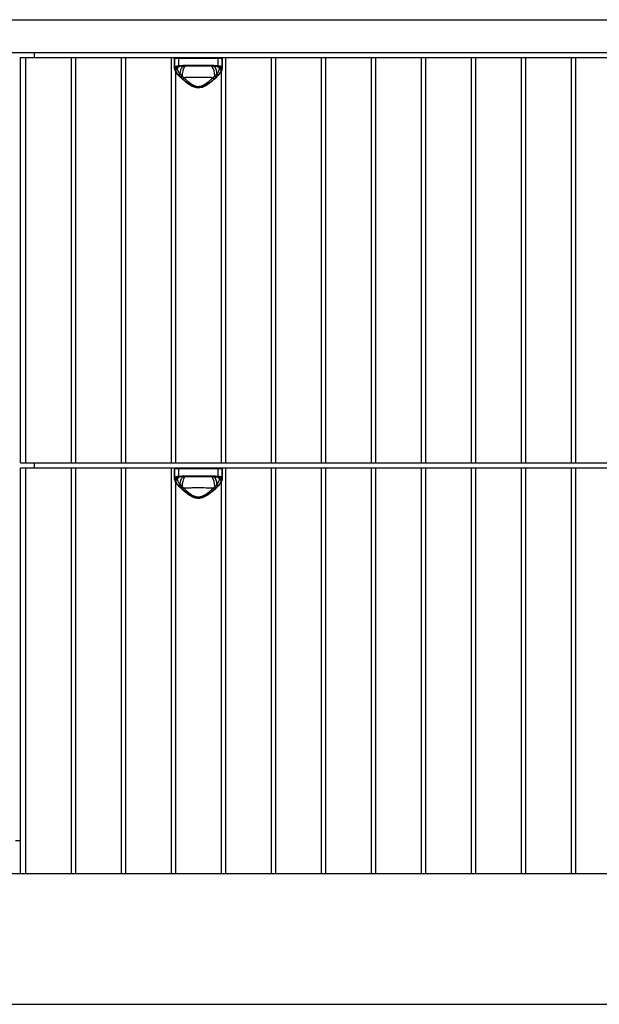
# Model space of a CAD drawing. Header units: millimetres. Extents: x -1010 to 1010, y -462 to 262.
# Tile 2 of 4: x -336 to 1, y -310 to 262. Entities that reach past the tile are written whole.
import ezdxf

# ---------------------------------------------------------------- set-up
doc = ezdxf.new("R2010")
doc.units = ezdxf.units.MM

msp = doc.modelspace()

# ---------------------------------------------------------------- linework, layer by layer
at = {"color": 7, "linetype": 'Continuous', "lineweight": 25}
for p, q in [((-1010, 262), (1010, 262)), ((-1010, 243), (1010, 243)), ((-327.67, 243), (-327.67, 240)), ((-335.67, 240), (335.67, 240)), ((-335.67, 4.5), (-335.67, 240)), ((-332.67, 4.5), (-332.67, 240)), ((-306.35, 240), (-306.35, 4.5)), ((-303.62, 4.5), (-303.62, 240)), ((-277.3, 240), (-277.3, 4.5)), ((-274.58, 4.5), (-274.58, 240)), ((-248.25, 240), (-248.25, 4.5)), ((-246.22, 239.5), (-246.22, 233.7)), ((-218.52, 239.5), (-246.22, 239.5)), ((-246.2, 234.01), (-246.2, 239.5)), ((-243.87, 239.5), (-243.87, 235.33)), ((-241.43, 234.97), (-241.01, 234.99)), ((-240.44, 235.5), (-224.3, 235.5)), ((-224.55, 235), (-240.19, 235)), ((-223.73, 234.99), (-221.59, 234.87)), ((-220.87, 235.33), (-220.87, 239.5)), ((-218.54, 239.5), (-218.54, 234.01)), ((-218.52, 233.7), (-218.52, 239.5)), ((-216.49, 4.5), (-216.49, 240)), ((-190.16, 240), (-190.16, 4.5)), ((-187.44, 4.5), (-187.44, 240)), ((-161.12, 240), (-161.12, 4.5)), ((-158.39, 4.5), (-158.39, 240)), ((-132.07, 240), (-132.07, 4.5)), ((-129.35, 4.5), (-129.35, 240)), ((-103.02, 240), (-103.02, 4.5)), ((-100.3, 4.5), (-100.3, 240)), ((-73.98, 240), (-73.98, 4.5)), ((-71.26, 4.5), (-71.26, 240)), ((-44.93, 240), (-44.93, 4.5)), ((-42.21, 4.5), (-42.21, 240)), ((-15.89, 240), (-15.89, 4.5)), ((-13.16, 4.5), (-13.16, 240)), ((-245.53, 4.5), (-245.53, 231.66)), ((-243.85, 229.53), (-243.86, 229.53)), ((-220.89, 229.53), (-220.89, 229.53)), ((-219.21, 231.67), (-219.21, 4.5)), ((-335.67, 4.5), (335.67, 4.5)), ((-335.67, -234), (-335.67, 1.5)), ((335.67, 1.5), (-335.67, 1.5)), ((-332.67, -234), (-332.67, 1.5)), ((-327.67, 4.5), (-327.67, 1.5)), ((-306.35, 1.5), (-306.35, -234)), ((-303.62, -234), (-303.62, 1.5)), ((-277.3, 1.5), (-277.3, -234)), ((-274.58, -234), (-274.58, 1.5)), ((-248.25, 1.5), (-248.25, -234)), ((-246.22, 1), (-246.22, -4.8)), ((-218.52, 1), (-246.22, 1)), ((-246.2, -4.49), (-246.2, 1)), ((-243.87, 1), (-243.87, -3.17)), ((-220.87, -3.17), (-220.87, 1)), ((-218.54, 1), (-218.54, -4.49)), ((-218.52, -4.8), (-218.52, 1)), ((-216.49, -234), (-216.49, 1.5)), ((-190.16, 1.5), (-190.16, -234)), ((-187.44, -234), (-187.44, 1.5)), ((-161.12, 1.5), (-161.12, -234)), ((-158.39, -234), (-158.39, 1.5)), ((-132.07, 1.5), (-132.07, -234)), ((-129.35, -234), (-129.35, 1.5)), ((-103.02, 1.5), (-103.02, -234)), ((-100.3, -234), (-100.3, 1.5)), ((-73.98, 1.5), (-73.98, -234)), ((-71.26, -234), (-71.26, 1.5)), ((-44.93, 1.5), (-44.93, -234)), ((-42.21, -234), (-42.21, 1.5)), ((-15.89, 1.5), (-15.89, -234)), ((-13.16, -234), (-13.16, 1.5)), ((-241.43, -3.53), (-241.01, -3.51)), ((-240.44, -3), (-224.3, -3)), ((-224.55, -3.5), (-240.19, -3.5)), ((-223.73, -3.51), (-221.59, -3.63)), ((-245.53, -234), (-245.53, -6.84)), ((-243.85, -8.97), (-243.86, -8.97)), ((-220.89, -8.97), (-220.89, -8.97)), ((-219.21, -6.83), (-219.21, -234)), ((-335.67, -215), (-338.67, -215)), ((-1010, -234), (1010, -234)), ((-745, -310), (745, -310))]:
    msp.add_line(p, q, dxfattribs=at)
at = {"color": 8, "linetype": 'Continuous', "lineweight": 25}
for p, q in [((-243.71, 234.79), (-244.54, 234.19)), ((-244.03, 234.66), (-244.54, 234.19)), ((-243.51, 234.83), (-243.31, 234.86)), ((-221.59, 234.88), (-221.3, 234.84)), ((-221.42, 234.86), (-221.23, 234.83)), ((-220.2, 234.19), (-221.03, 234.79)), ((-220.2, 234.19), (-220.71, 234.66)), ((-243.71, -3.71), (-244.54, -4.31)), ((-244.03, -3.84), (-244.54, -4.31)), ((-243.51, -3.67), (-243.31, -3.64)), ((-221.59, -3.62), (-221.3, -3.66)), ((-221.42, -3.64), (-221.23, -3.67)), ((-220.2, -4.31), (-221.03, -3.71)), ((-220.2, -4.31), (-220.71, -3.84))]:
    msp.add_line(p, q, dxfattribs=at)
at = {"color": 7, "linetype": 'Continuous', "lineweight": 25, "flags": 128}
for points in [[(-240.44, 235.5), (-240.44, 235.4), (-240.42, 235.31), (-240.4, 235.22), (-240.37, 235.15), (-240.33, 235.08), (-240.28, 235.04), (-240.24, 235.01), (-240.19, 235)], [(-224.3, 235.5), (-224.3, 235.4), (-224.32, 235.31), (-224.34, 235.22), (-224.37, 235.15), (-224.41, 235.08), (-224.46, 235.04), (-224.5, 235.01), (-224.55, 235)], [(-240.44, -3), (-240.44, -3.1), (-240.42, -3.19), (-240.4, -3.28), (-240.37, -3.35), (-240.33, -3.42), (-240.28, -3.46), (-240.24, -3.49), (-240.19, -3.5)], [(-224.3, -3), (-224.3, -3.1), (-224.32, -3.19), (-224.34, -3.28), (-224.37, -3.35), (-224.41, -3.42), (-224.46, -3.46), (-224.5, -3.49), (-224.55, -3.5)]]:
    msp.add_lwpolyline(points, dxfattribs=at)
at = {"color": 7, "linetype": 'Continuous', "lineweight": 25}
for centre, radius, start, end in [((-245.72, 239.5), 0.5, 90, 180), ((-245.7, 239.5), 0.5, 90.0513, 180.0512), ((-243.43, 239.56), 0.448, 100.5434, 187.6171), ((-243.37, 235.31), 0.5, 178.2445, 254.0511), ((-221.31, 239.56), 0.448, 352.3829, 79.4566), ((-221.37, 235.31), 0.5, 285.9489, 1.7555), ((-219.04, 239.5), 0.5, 359.9488, 89.9487), ((-219.02, 239.5), 0.5, 0, 90), ((-245.7, 234.04), 0.495, 183.6773, 270.5461), ((-245.74, 233.4), 0.462, 181.4217, 274.6777), ((-219.04, 234.04), 0.495, 269.4539, 356.3227), ((-219, 233.4), 0.462, 265.3223, 358.5783), ((-245.72, 1), 0.5, 90, 180), ((-245.7, 1), 0.5, 90.0513, 180.0512), ((-243.43, 1.06), 0.448, 100.5434, 187.6171), ((-221.31, 1.06), 0.448, 352.3829, 79.4566), ((-219.04, 1), 0.5, 359.9488, 89.9487), ((-219.02, 1), 0.5, 0, 90), ((-245.7, -4.46), 0.495, 183.6773, 270.5461), ((-245.74, -5.1), 0.462, 181.4217, 274.6777), ((-243.37, -3.19), 0.5, 178.2445, 254.0511), ((-221.37, -3.19), 0.5, 285.9489, 1.7555), ((-219.04, -4.46), 0.495, 269.4539, 356.3227), ((-219, -5.1), 0.462, 265.3223, 358.5783)]:
    msp.add_arc(centre, radius, start, end, dxfattribs=at)
at = {"color": 8, "linetype": 'Continuous', "lineweight": 25}
for centre, radius, start, end in [((-239.86, 230.01), 6.04, 126.4416, 142.0933), ((-235.42, 230.46), 7.71, 143.5326, 179.1941), ((-232.52, 229.75), 9.34, 145.4309, 182.796), ((-232.22, 229.75), 9.34, 357.2017, 34.5687), ((-229.05, 230.54), 7.44, 0.2324, 38.17), ((-224.89, 230.01), 6.05, 37.9135, 52.9713), ((-243.68, 229.79), 0.317, 236.9525, 302.7419), ((-221.06, 229.8), 0.32, 237.4126, 301.7921), ((-239.86, -8.49), 6.04, 126.4416, 142.0933), ((-235.42, -8.04), 7.71, 143.5326, 179.1941), ((-232.52, -8.75), 9.34, 145.4309, 182.796), ((-232.22, -8.75), 9.34, 357.2017, 34.5687), ((-229.05, -7.96), 7.44, 0.2324, 38.17), ((-224.89, -8.49), 6.05, 37.9135, 52.9713), ((-243.68, -8.71), 0.317, 236.9525, 302.7419), ((-221.06, -8.7), 0.32, 237.4126, 301.7921)]:
    msp.add_arc(centre, radius, start, end, dxfattribs=at)
at = {"color": 7, "linetype": 'Continuous', "lineweight": 25}
for points, knots in [([(-246.2, 234.01), (-246.17, 234.19), (-246.1, 234.35), (-245.93, 234.57), (-245.87, 234.64), (-245.71, 234.77), (-245.62, 234.82), (-245.33, 234.99), (-245.09, 235.08), (-244.54, 235.23), (-244.22, 235.28), (-243.87, 235.33)], [0, 0, 0, 0, 0.25, 0.25, 0.375, 0.375, 0.5, 0.5, 0.75, 0.75, 1, 1, 1, 1]), ([(-243.51, 234.83), (-243.79, 234.8), (-244.06, 234.75), (-244.52, 234.63), (-244.73, 234.56), (-245.08, 234.39), (-245.24, 234.3), (-245.47, 234.08), (-245.56, 233.95), (-245.62, 233.82)], [0, 0, 0, 0, 0.25, 0.25, 0.5, 0.5, 0.75, 0.75, 1, 1, 1, 1]), ([(-244.09, 234.68), (-244.01, 234.72), (-243.87, 234.78), (-243.54, 234.82), (-243.41, 234.84)], [0, 0, 0, 0, 0.596957, 1, 1, 1, 1]), ([(-221.53, 234.86), (-221.33, 234.84), (-220.91, 234.79), (-220.74, 234.72), (-220.65, 234.68)], [0, 0, 0, 0, 0.5097871, 1, 1, 1, 1]), ([(-219.12, 233.82), (-219.18, 233.95), (-219.27, 234.08), (-219.5, 234.3), (-219.65, 234.39), (-220.19, 234.65), (-220.66, 234.76), (-221.23, 234.83)], [0, 0, 0, 0, 0.25, 0.25, 0.5, 0.5, 1, 1, 1, 1]), ([(-220.87, 235.33), (-220.52, 235.28), (-220.2, 235.23), (-219.79, 235.12), (-219.66, 235.08), (-219.42, 234.98), (-219.31, 234.93), (-219.02, 234.77), (-218.86, 234.64), (-218.64, 234.36), (-218.57, 234.19), (-218.54, 234.01)], [0, 0, 0, 0, 0.25, 0.25, 0.375, 0.375, 0.5, 0.5, 0.75, 0.75, 1, 1, 1, 1]), ([(-246.15, 233.21), (-246.14, 233.1), (-246.1, 232.72), (-245.76, 231.98), (-245.13, 230.97), (-244.46, 230.12), (-243.96, 229.65), (-243.84, 229.54)], [0, 0, 0, 0, 0.090266, 0.341179, 0.619123, 0.912206, 1, 1, 1, 1]), ([(-245.72, 233.28), (-245.52, 233.31), (-245.32, 233.36), (-244.95, 233.51), (-244.78, 233.61), (-244.62, 233.72)], [0, 0, 0, 0, 0.5, 0.5, 1, 1, 1, 1]), ([(-245.7, 233.54), (-245.5, 233.57), (-245.3, 233.61), (-244.93, 233.75), (-244.76, 233.84), (-244.6, 233.95)], [0, 0, 0, 0, 0.5, 0.5, 1, 1, 1, 1]), ([(-245.7, 232.94), (-245.5, 232.98), (-245.31, 233.04), (-244.95, 233.2), (-244.78, 233.3), (-244.63, 233.42)], [0, 0, 0, 0, 0.5, 0.5, 1, 1, 1, 1]), ([(-245.7, 232.94), (-245.67, 232.73), (-245.61, 232.5), (-245.42, 232.03), (-245.29, 231.77), (-244.82, 231), (-244.41, 230.47), (-243.9, 229.92)], [0, 0, 0, 0, 0.25, 0.25, 0.5, 0.5, 1, 1, 1, 1]), ([(-244.54, 234.19), (-244.7, 234.09), (-244.87, 234), (-245.24, 233.87), (-245.43, 233.83), (-245.62, 233.82)], [0, 0, 0, 0, 0.5, 0.5, 1, 1, 1, 1]), ([(-244.62, 233.72), (-244.62, 233.69), (-244.63, 233.62), (-244.63, 233.52), (-244.63, 233.45), (-244.63, 233.42)], [0, 0, 0, 0, 0.336258, 0.669308, 1, 1, 1, 1]), ([(-244.63, 233.42), (-244.62, 233.38), (-244.62, 233.29), (-244.6, 233.16), (-244.56, 233.03), (-244.53, 232.89), (-244.48, 232.74), (-244.42, 232.59), (-244.35, 232.43), (-244.27, 232.26), (-244.16, 232.04), (-243.98, 231.74), (-243.77, 231.4), (-243.55, 231.09), (-243.35, 230.83), (-243.2, 230.66), (-243.13, 230.57)], [0, 0, 0, 0, 0.051698, 0.104309, 0.157789, 0.21216, 0.267479, 0.323834, 0.381334, 0.440107, 0.500308, 0.616495, 0.750531, 0.831989, 0.91478, 1, 1, 1, 1]), ([(-244.6, 233.95), (-244.6, 233.91), (-244.61, 233.84), (-244.62, 233.76), (-244.62, 233.72)], [0, 0, 0, 0, 0.501081, 1, 1, 1, 1]), ([(-243.86, 229.53), (-243.38, 229.07), (-242.39, 228.1), (-240.73, 226.63), (-239.01, 225.23), (-237.35, 224.11), (-235.8, 223.29), (-234.36, 222.76), (-232.91, 222.5), (-231.46, 222.53), (-230.03, 222.87), (-228.62, 223.44), (-227.17, 224.26), (-225.61, 225.34), (-223.94, 226.67), (-222.32, 228.12), (-221.35, 229.08), (-220.89, 229.53)], [0, 0, 0, 0, 0.081505, 0.171046, 0.251975, 0.324057, 0.382853, 0.433586, 0.481019, 0.531459, 0.579224, 0.629669, 0.686694, 0.753154, 0.830942, 0.919527, 1, 1, 1, 1]), ([(-243.13, 230.57), (-243.06, 230.51), (-242.93, 230.38), (-242.8, 230.25), (-242.74, 230.18)], [0, 0, 0, 0, 0.504016, 1, 1, 1, 1]), ([(-242.74, 230.18), (-242.66, 230.11), (-242.51, 229.95), (-242.28, 229.72), (-242.06, 229.5), (-241.92, 229.36), (-241.85, 229.29)], [0, 0, 0, 0, 0.270812, 0.5276188, 0.7706535, 1, 1, 1, 1]), ([(-241.85, 229.29), (-241.8, 229.23), (-241.69, 229.1), (-241.53, 228.93), (-241.34, 228.73), (-241.1, 228.52), (-240.91, 228.37), (-240.81, 228.29)], [0, 0, 0, 0, 0.1726282, 0.3391875, 0.4998004, 0.7496695, 1, 1, 1, 1]), ([(-223.93, 228.29), (-223.87, 228.34), (-223.74, 228.44), (-223.55, 228.6), (-223.35, 228.79), (-223.12, 229.02), (-222.97, 229.2), (-222.89, 229.29)], [0, 0, 0, 0, 0.166526, 0.332954, 0.499407, 0.742788, 1, 1, 1, 1]), ([(-222.89, 229.29), (-222.82, 229.36), (-222.68, 229.5), (-222.46, 229.72), (-222.23, 229.95), (-222.08, 230.11), (-222, 230.18)], [0, 0, 0, 0, 0.226977, 0.469235, 0.726836, 1, 1, 1, 1]), ([(-222, 230.18), (-221.94, 230.25), (-221.81, 230.38), (-221.68, 230.51), (-221.61, 230.57)], [0, 0, 0, 0, 0.495977, 1, 1, 1, 1]), ([(-221.61, 230.57), (-221.57, 230.62), (-221.46, 230.75), (-221.26, 231.01), (-221, 231.36), (-220.75, 231.74), (-220.55, 232.09), (-220.4, 232.4), (-220.28, 232.68), (-220.19, 232.95), (-220.13, 233.19), (-220.12, 233.34), (-220.11, 233.42)], [0, 0, 0, 0, 0.045115, 0.125248, 0.250657, 0.386181, 0.502854, 0.609308, 0.711663, 0.810632, 0.9067, 1, 1, 1, 1]), ([(-220.9, 229.54), (-220.71, 229.73), (-220.13, 230.3), (-219.4, 231.25), (-218.83, 232.29), (-218.56, 232.97), (-218.56, 233.3), (-218.56, 233.33)], [0, 0, 0, 0, 0.149467, 0.435469, 0.723503, 0.970738, 1, 1, 1, 1]), ([(-220.84, 229.92), (-220.59, 230.2), (-220.35, 230.47), (-219.94, 231), (-219.75, 231.27), (-219.29, 232.04), (-219.1, 232.52), (-219.04, 232.94)], [0, 0, 0, 0, 0.25, 0.25, 0.5, 0.5, 1, 1, 1, 1]), ([(-219.12, 233.82), (-219.31, 233.83), (-219.5, 233.87), (-219.87, 234), (-220.04, 234.09), (-220.2, 234.19)], [0, 0, 0, 0, 0.5, 0.5, 1, 1, 1, 1]), ([(-220.12, 233.72), (-220.12, 233.76), (-220.12, 233.84), (-220.14, 233.91), (-220.14, 233.95)], [0, 0, 0, 0, 0.497284, 1, 1, 1, 1]), ([(-220.14, 233.95), (-219.98, 233.84), (-219.81, 233.75), (-219.44, 233.61), (-219.24, 233.57), (-219.04, 233.54)], [0, 0, 0, 0, 0.5, 0.5, 1, 1, 1, 1]), ([(-220.11, 233.42), (-220.11, 233.47), (-220.1, 233.57), (-220.11, 233.67), (-220.12, 233.72)], [0, 0, 0, 0, 0.496775, 1, 1, 1, 1]), ([(-220.12, 233.72), (-219.96, 233.61), (-219.79, 233.51), (-219.42, 233.36), (-219.22, 233.31), (-219.02, 233.28)], [0, 0, 0, 0, 0.5, 0.5, 1, 1, 1, 1]), ([(-220.11, 233.42), (-219.96, 233.3), (-219.79, 233.2), (-219.43, 233.04), (-219.24, 232.98), (-219.04, 232.94)], [0, 0, 0, 0, 0.5, 0.5, 1, 1, 1, 1]), ([(-241.34, 227.53), (-240.74, 227), (-240.11, 226.48), (-238.79, 225.46), (-238.1, 224.97), (-236.99, 224.28), (-236.61, 224.06), (-235.82, 223.66), (-235.42, 223.48), (-234.79, 223.25), (-234.58, 223.18), (-234.15, 223.06), (-233.92, 223), (-233.26, 222.87), (-232.81, 222.83), (-232.13, 222.83), (-231.9, 222.84), (-231.45, 222.89), (-231.23, 222.92), (-230.57, 223.05), (-230.15, 223.18), (-229.31, 223.49), (-228.91, 223.67), (-228.12, 224.07), (-227.74, 224.29), (-227, 224.75), (-226.64, 224.99), (-225.94, 225.48), (-225.61, 225.73), (-224.62, 226.49), (-223.99, 227.01), (-223.4, 227.53)], [0, 0, 0, 0, 0.125, 0.125, 0.25, 0.25, 0.3125, 0.3125, 0.375, 0.375, 0.40625, 0.40625, 0.4375, 0.4375, 0.5, 0.5, 0.53125, 0.53125, 0.5625, 0.5625, 0.625, 0.625, 0.6875, 0.6875, 0.75, 0.75, 0.8125, 0.8125, 0.875, 0.875, 1, 1, 1, 1]), ([(-223.93, 228.29), (-224.55, 228.32), (-225.19, 228.35), (-226.2, 228.39), (-226.54, 228.4), (-227.23, 228.42), (-227.59, 228.43), (-229.39, 228.47), (-230.86, 228.48), (-232.74, 228.48), (-233.12, 228.48), (-233.87, 228.48), (-234.24, 228.48), (-235.35, 228.46), (-236.07, 228.45), (-237.15, 228.43), (-237.5, 228.42), (-238.2, 228.4), (-238.54, 228.39), (-239.55, 228.35), (-240.19, 228.32), (-240.81, 228.29)], [0, 0, 0, 0, 0.125, 0.125, 0.1875, 0.1875, 0.25, 0.25, 0.5, 0.5, 0.5625, 0.5625, 0.625, 0.625, 0.75, 0.75, 0.8125, 0.8125, 0.875, 0.875, 1, 1, 1, 1]), ([(-240.81, 228.29), (-240.71, 228.19), (-240.52, 228.01), (-240.27, 227.77), (-240.08, 227.59), (-239.81, 227.34), (-239.46, 227.02), (-238.84, 226.47), (-238.06, 225.81), (-237.05, 225.05), (-235.98, 224.36), (-234.84, 223.78), (-233.63, 223.37), (-232.36, 223.22), (-231.09, 223.38), (-229.88, 223.78), (-228.75, 224.36), (-227.68, 225.06), (-226.67, 225.82), (-225.88, 226.49), (-225.26, 227.03), (-224.85, 227.41), (-224.4, 227.83), (-224.11, 228.11), (-223.93, 228.29)], [0, 0, 0, 0, 0.02271, 0.041008, 0.054893, 0.064365, 0.098338, 0.128136, 0.191387, 0.254313, 0.317112, 0.378893, 0.440157, 0.500523, 0.561122, 0.621635, 0.683567, 0.746187, 0.809495, 0.872965, 0.902641, 0.936408, 0.959277, 1, 1, 1, 1]), ([(-246.2, -4.49), (-246.17, -4.31), (-246.1, -4.15), (-245.93, -3.93), (-245.87, -3.86), (-245.71, -3.73), (-245.62, -3.68), (-245.33, -3.51), (-245.09, -3.42), (-244.54, -3.27), (-244.22, -3.22), (-243.87, -3.17)], [0, 0, 0, 0, 0.25, 0.25, 0.375, 0.375, 0.5, 0.5, 0.75, 0.75, 1, 1, 1, 1]), ([(-246.15, -5.29), (-246.14, -5.4), (-246.1, -5.78), (-245.76, -6.52), (-245.13, -7.53), (-244.46, -8.38), (-243.96, -8.85), (-243.84, -8.96)], [0, 0, 0, 0, 0.090266, 0.341179, 0.619123, 0.912206, 1, 1, 1, 1]), ([(-245.72, -5.22), (-245.52, -5.19), (-245.32, -5.14), (-244.95, -4.99), (-244.78, -4.89), (-244.62, -4.78)], [0, 0, 0, 0, 0.5, 0.5, 1, 1, 1, 1]), ([(-245.7, -4.96), (-245.5, -4.93), (-245.3, -4.89), (-244.93, -4.75), (-244.76, -4.66), (-244.6, -4.55)], [0, 0, 0, 0, 0.5, 0.5, 1, 1, 1, 1]), ([(-245.7, -5.56), (-245.5, -5.52), (-245.31, -5.46), (-244.95, -5.3), (-244.78, -5.2), (-244.63, -5.08)], [0, 0, 0, 0, 0.5, 0.5, 1, 1, 1, 1]), ([(-245.7, -5.56), (-245.67, -5.77), (-245.61, -6), (-245.42, -6.47), (-245.29, -6.73), (-244.82, -7.5), (-244.41, -8.03), (-243.9, -8.58)], [0, 0, 0, 0, 0.25, 0.25, 0.5, 0.5, 1, 1, 1, 1]), ([(-243.51, -3.67), (-243.79, -3.7), (-244.06, -3.75), (-244.52, -3.87), (-244.73, -3.94), (-245.08, -4.11), (-245.24, -4.2), (-245.47, -4.42), (-245.56, -4.55), (-245.62, -4.68)], [0, 0, 0, 0, 0.25, 0.25, 0.5, 0.5, 0.75, 0.75, 1, 1, 1, 1]), ([(-244.54, -4.31), (-244.7, -4.41), (-244.87, -4.5), (-245.24, -4.63), (-245.43, -4.67), (-245.62, -4.68)], [0, 0, 0, 0, 0.5, 0.5, 1, 1, 1, 1]), ([(-244.62, -4.78), (-244.62, -4.81), (-244.63, -4.88), (-244.63, -4.98), (-244.63, -5.05), (-244.63, -5.08)], [0, 0, 0, 0, 0.336258, 0.669308, 1, 1, 1, 1]), ([(-244.63, -5.08), (-244.62, -5.12), (-244.62, -5.21), (-244.6, -5.34), (-244.56, -5.47), (-244.53, -5.61), (-244.48, -5.76), (-244.42, -5.91), (-244.35, -6.07), (-244.27, -6.24), (-244.16, -6.46), (-243.98, -6.76), (-243.77, -7.1), (-243.55, -7.41), (-243.35, -7.67), (-243.2, -7.84), (-243.13, -7.93)], [0, 0, 0, 0, 0.051698, 0.104309, 0.157789, 0.21216, 0.267479, 0.323834, 0.381334, 0.440107, 0.500308, 0.616495, 0.750531, 0.831989, 0.91478, 1, 1, 1, 1]), ([(-244.6, -4.55), (-244.6, -4.59), (-244.61, -4.66), (-244.62, -4.74), (-244.62, -4.78)], [0, 0, 0, 0, 0.501081, 1, 1, 1, 1]), ([(-244.09, -3.82), (-244, -3.78), (-243.83, -3.71), (-243.42, -3.66), (-243.21, -3.64)], [0, 0, 0, 0, 0.4885952, 1, 1, 1, 1]), ([(-221.61, -7.93), (-221.57, -7.88), (-221.46, -7.75), (-221.26, -7.49), (-221, -7.14), (-220.75, -6.76), (-220.55, -6.41), (-220.4, -6.1), (-220.28, -5.82), (-220.19, -5.55), (-220.13, -5.31), (-220.12, -5.16), (-220.11, -5.08)], [0, 0, 0, 0, 0.045115, 0.125248, 0.250657, 0.386181, 0.502854, 0.609308, 0.711663, 0.810632, 0.9067, 1, 1, 1, 1]), ([(-221.53, -3.64), (-221.33, -3.66), (-220.91, -3.71), (-220.74, -3.78), (-220.65, -3.82)], [0, 0, 0, 0, 0.509787, 1, 1, 1, 1]), ([(-219.12, -4.68), (-219.18, -4.55), (-219.27, -4.42), (-219.5, -4.2), (-219.65, -4.11), (-220.19, -3.85), (-220.66, -3.74), (-221.23, -3.67)], [0, 0, 0, 0, 0.25, 0.25, 0.5, 0.5, 1, 1, 1, 1]), ([(-220.9, -8.96), (-220.71, -8.77), (-220.13, -8.2), (-219.4, -7.25), (-218.83, -6.21), (-218.56, -5.53), (-218.56, -5.2), (-218.56, -5.17)], [0, 0, 0, 0, 0.149467, 0.435469, 0.723503, 0.970738, 1, 1, 1, 1]), ([(-220.87, -3.17), (-220.52, -3.22), (-220.2, -3.27), (-219.79, -3.38), (-219.66, -3.42), (-219.42, -3.52), (-219.31, -3.57), (-219.02, -3.73), (-218.86, -3.86), (-218.64, -4.14), (-218.57, -4.31), (-218.54, -4.49)], [0, 0, 0, 0, 0.25, 0.25, 0.375, 0.375, 0.5, 0.5, 0.75, 0.75, 1, 1, 1, 1]), ([(-220.84, -8.58), (-220.59, -8.3), (-220.35, -8.03), (-219.94, -7.5), (-219.75, -7.23), (-219.29, -6.46), (-219.1, -5.98), (-219.04, -5.56)], [0, 0, 0, 0, 0.25, 0.25, 0.5, 0.5, 1, 1, 1, 1]), ([(-219.12, -4.68), (-219.31, -4.67), (-219.5, -4.63), (-219.87, -4.5), (-220.04, -4.41), (-220.2, -4.31)], [0, 0, 0, 0, 0.5, 0.5, 1, 1, 1, 1]), ([(-220.12, -4.78), (-220.12, -4.74), (-220.12, -4.66), (-220.14, -4.59), (-220.14, -4.55)], [0, 0, 0, 0, 0.4972841, 1, 1, 1, 1]), ([(-220.14, -4.55), (-219.98, -4.66), (-219.81, -4.75), (-219.44, -4.89), (-219.24, -4.93), (-219.04, -4.96)], [0, 0, 0, 0, 0.5, 0.5, 1, 1, 1, 1]), ([(-220.11, -5.08), (-220.11, -5.03), (-220.1, -4.93), (-220.11, -4.83), (-220.12, -4.78)], [0, 0, 0, 0, 0.496775, 1, 1, 1, 1]), ([(-220.12, -4.78), (-219.96, -4.89), (-219.79, -4.99), (-219.42, -5.14), (-219.22, -5.19), (-219.02, -5.22)], [0, 0, 0, 0, 0.5, 0.5, 1, 1, 1, 1]), ([(-220.11, -5.08), (-219.96, -5.2), (-219.79, -5.3), (-219.43, -5.46), (-219.24, -5.52), (-219.04, -5.56)], [0, 0, 0, 0, 0.5, 0.5, 1, 1, 1, 1]), ([(-243.86, -8.97), (-243.38, -9.43), (-242.39, -10.4), (-240.73, -11.87), (-239.01, -13.27), (-237.35, -14.39), (-235.8, -15.21), (-234.36, -15.74), (-232.91, -16), (-231.46, -15.97), (-230.03, -15.63), (-228.62, -15.06), (-227.17, -14.24), (-225.61, -13.16), (-223.94, -11.83), (-222.32, -10.38), (-221.35, -9.42), (-220.89, -8.97)], [0, 0, 0, 0, 0.081505, 0.171046, 0.251975, 0.324057, 0.382853, 0.433586, 0.481019, 0.531459, 0.579224, 0.629669, 0.686694, 0.753154, 0.830942, 0.919527, 1, 1, 1, 1]), ([(-243.13, -7.93), (-243.06, -7.99), (-242.93, -8.12), (-242.8, -8.25), (-242.74, -8.32)], [0, 0, 0, 0, 0.504016, 1, 1, 1, 1]), ([(-242.74, -8.32), (-242.66, -8.39), (-242.51, -8.55), (-242.28, -8.78), (-242.06, -9), (-241.92, -9.14), (-241.85, -9.21)], [0, 0, 0, 0, 0.270812, 0.527619, 0.770654, 1, 1, 1, 1]), ([(-241.85, -9.21), (-241.8, -9.27), (-241.69, -9.4), (-241.53, -9.57), (-241.34, -9.77), (-241.1, -9.98), (-240.91, -10.13), (-240.81, -10.21)], [0, 0, 0, 0, 0.172628, 0.339187, 0.4998, 0.749669, 1, 1, 1, 1]), ([(-241.34, -10.97), (-240.74, -11.5), (-240.11, -12.02), (-238.79, -13.04), (-238.1, -13.53), (-236.99, -14.22), (-236.61, -14.44), (-235.82, -14.84), (-235.42, -15.02), (-234.79, -15.25), (-234.58, -15.32), (-234.15, -15.44), (-233.92, -15.5), (-233.26, -15.63), (-232.81, -15.67), (-232.13, -15.67), (-231.9, -15.66), (-231.45, -15.61), (-231.23, -15.58), (-230.57, -15.45), (-230.15, -15.32), (-229.31, -15.01), (-228.91, -14.83), (-228.12, -14.43), (-227.74, -14.21), (-227, -13.75), (-226.64, -13.51), (-225.94, -13.02), (-225.61, -12.77), (-224.62, -12.01), (-223.99, -11.49), (-223.4, -10.97)], [0, 0, 0, 0, 0.125, 0.125, 0.25, 0.25, 0.3125, 0.3125, 0.375, 0.375, 0.40625, 0.40625, 0.4375, 0.4375, 0.5, 0.5, 0.53125, 0.53125, 0.5625, 0.5625, 0.625, 0.625, 0.6875, 0.6875, 0.75, 0.75, 0.8125, 0.8125, 0.875, 0.875, 1, 1, 1, 1]), ([(-223.93, -10.21), (-224.55, -10.18), (-225.19, -10.15), (-226.2, -10.11), (-226.54, -10.1), (-227.23, -10.08), (-227.59, -10.07), (-229.39, -10.03), (-230.86, -10.02), (-232.74, -10.02), (-233.12, -10.02), (-233.87, -10.02), (-234.24, -10.02), (-235.35, -10.04), (-236.07, -10.05), (-237.15, -10.07), (-237.5, -10.08), (-238.2, -10.1), (-238.54, -10.11), (-239.55, -10.15), (-240.19, -10.18), (-240.81, -10.21)], [0, 0, 0, 0, 0.125, 0.125, 0.1875, 0.1875, 0.25, 0.25, 0.5, 0.5, 0.5625, 0.5625, 0.625, 0.625, 0.75, 0.75, 0.8125, 0.8125, 0.875, 0.875, 1, 1, 1, 1]), ([(-240.81, -10.21), (-240.71, -10.31), (-240.52, -10.49), (-240.27, -10.73), (-240.08, -10.91), (-239.81, -11.16), (-239.46, -11.48), (-238.84, -12.03), (-238.06, -12.69), (-237.05, -13.45), (-235.98, -14.14), (-234.84, -14.72), (-233.63, -15.13), (-232.36, -15.28), (-231.09, -15.12), (-229.88, -14.72), (-228.75, -14.14), (-227.68, -13.44), (-226.67, -12.68), (-225.88, -12.01), (-225.26, -11.47), (-224.85, -11.09), (-224.4, -10.67), (-224.11, -10.39), (-223.93, -10.21)], [0, 0, 0, 0, 0.02271, 0.041008, 0.054893, 0.064365, 0.098338, 0.128136, 0.191387, 0.254313, 0.317112, 0.378893, 0.440157, 0.500523, 0.561122, 0.621635, 0.683567, 0.746187, 0.809495, 0.872965, 0.902641, 0.936408, 0.959277, 1, 1, 1, 1]), ([(-223.93, -10.21), (-223.87, -10.16), (-223.74, -10.06), (-223.55, -9.9), (-223.35, -9.71), (-223.12, -9.48), (-222.97, -9.3), (-222.89, -9.21)], [0, 0, 0, 0, 0.166526, 0.332954, 0.499407, 0.742788, 1, 1, 1, 1]), ([(-222.89, -9.21), (-222.82, -9.14), (-222.68, -9), (-222.46, -8.78), (-222.23, -8.55), (-222.08, -8.39), (-222, -8.32)], [0, 0, 0, 0, 0.226977, 0.469235, 0.726836, 1, 1, 1, 1]), ([(-222, -8.32), (-221.94, -8.25), (-221.81, -8.12), (-221.68, -7.99), (-221.61, -7.93)], [0, 0, 0, 0, 0.495977, 1, 1, 1, 1])]:
    msp.add_open_spline(points, degree=3, knots=knots, dxfattribs=at)
for points in [[(-243.87, 235.33), (-242.86, 235.46), (-241.71, 235.5), (-240.44, 235.5)], [(-243.44, 234.84), (-243.46, 234.84), (-243.49, 234.84), (-243.51, 234.83)], [(-240.19, 235), (-241.39, 235), (-242.47, 234.97), (-243.44, 234.84)], [(-221.3, 234.84), (-222.27, 234.97), (-223.35, 235), (-224.55, 235)], [(-224.3, 235.5), (-223.03, 235.5), (-221.88, 235.46), (-220.87, 235.33)], [(-221.23, 234.83), (-221.25, 234.84), (-221.28, 234.84), (-221.3, 234.84)], [(-246.2, 233.39), (-246.23, 233.62), (-246.23, 233.82), (-246.2, 234.01)], [(-245.7, 233.54), (-245.71, 233.46), (-245.72, 233.37), (-245.72, 233.28)], [(-245.72, 233.28), (-245.72, 233.17), (-245.71, 233.06), (-245.7, 232.94)], [(-245.62, 233.82), (-245.66, 233.73), (-245.68, 233.64), (-245.7, 233.54)], [(-244.54, 234.19), (-244.56, 234.11), (-244.58, 234.03), (-244.6, 233.95)], [(-243.9, 229.92), (-243.61, 230.1), (-243.35, 230.33), (-243.13, 230.57)], [(-243.9, 229.92), (-243.77, 229.79), (-243.64, 229.66), (-243.51, 229.53)], [(-243.51, 229.53), (-243.22, 229.72), (-242.95, 229.94), (-242.74, 230.18)], [(-243.51, 229.53), (-243.2, 229.23), (-242.88, 228.92), (-242.54, 228.61)], [(-242.54, 228.61), (-242.28, 228.82), (-242.04, 229.05), (-241.85, 229.29)], [(-222.2, 228.61), (-222.46, 228.82), (-222.7, 229.05), (-222.89, 229.29)], [(-222.2, 228.61), (-221.86, 228.92), (-221.54, 229.23), (-221.23, 229.53)], [(-222, 230.18), (-221.78, 229.94), (-221.52, 229.72), (-221.23, 229.53)], [(-221.61, 230.57), (-221.39, 230.33), (-221.12, 230.1), (-220.84, 229.92)], [(-221.23, 229.53), (-221.1, 229.66), (-220.97, 229.79), (-220.84, 229.92)], [(-220.14, 233.95), (-220.16, 234.03), (-220.17, 234.11), (-220.2, 234.19)], [(-219.04, 233.54), (-219.06, 233.64), (-219.08, 233.73), (-219.12, 233.82)], [(-219.02, 233.28), (-219.02, 233.37), (-219.03, 233.46), (-219.04, 233.54)], [(-219.04, 232.94), (-219.03, 233.06), (-219.02, 233.17), (-219.02, 233.28)], [(-218.54, 234.01), (-218.51, 233.82), (-218.51, 233.62), (-218.54, 233.39)], [(-242.54, 228.61), (-242.16, 228.26), (-241.76, 227.89), (-241.34, 227.53)], [(-241.34, 227.53), (-241.14, 227.77), (-240.96, 228.03), (-240.81, 228.29)], [(-223.4, 227.53), (-223.6, 227.77), (-223.78, 228.03), (-223.93, 228.29)], [(-223.4, 227.53), (-222.98, 227.89), (-222.58, 228.26), (-222.2, 228.61)], [(-246.2, -5.11), (-246.23, -4.88), (-246.23, -4.68), (-246.2, -4.49)], [(-245.7, -4.96), (-245.71, -5.04), (-245.72, -5.13), (-245.72, -5.22)], [(-245.72, -5.22), (-245.72, -5.33), (-245.71, -5.44), (-245.7, -5.56)], [(-245.62, -4.68), (-245.66, -4.77), (-245.68, -4.86), (-245.7, -4.96)], [(-244.54, -4.31), (-244.56, -4.39), (-244.58, -4.47), (-244.6, -4.55)], [(-243.87, -3.17), (-242.86, -3.04), (-241.71, -3), (-240.44, -3)], [(-243.44, -3.66), (-243.46, -3.66), (-243.49, -3.66), (-243.51, -3.67)], [(-240.19, -3.5), (-241.39, -3.5), (-242.47, -3.53), (-243.44, -3.66)], [(-221.3, -3.66), (-222.27, -3.53), (-223.35, -3.5), (-224.55, -3.5)], [(-224.3, -3), (-223.03, -3), (-221.88, -3.04), (-220.87, -3.17)], [(-221.23, -3.67), (-221.25, -3.66), (-221.28, -3.66), (-221.3, -3.66)], [(-220.14, -4.55), (-220.16, -4.47), (-220.17, -4.39), (-220.2, -4.31)], [(-219.04, -4.96), (-219.06, -4.86), (-219.08, -4.77), (-219.12, -4.68)], [(-219.02, -5.22), (-219.02, -5.13), (-219.03, -5.04), (-219.04, -4.96)], [(-219.04, -5.56), (-219.03, -5.44), (-219.02, -5.33), (-219.02, -5.22)], [(-218.54, -4.49), (-218.51, -4.68), (-218.51, -4.88), (-218.54, -5.11)], [(-243.9, -8.58), (-243.61, -8.4), (-243.35, -8.17), (-243.13, -7.93)], [(-243.9, -8.58), (-243.77, -8.71), (-243.64, -8.84), (-243.51, -8.97)], [(-243.51, -8.97), (-243.22, -8.78), (-242.95, -8.56), (-242.74, -8.32)], [(-243.51, -8.97), (-243.2, -9.27), (-242.88, -9.58), (-242.54, -9.89)], [(-242.54, -9.89), (-242.28, -9.68), (-242.04, -9.45), (-241.85, -9.21)], [(-242.54, -9.89), (-242.16, -10.24), (-241.76, -10.61), (-241.34, -10.97)], [(-241.34, -10.97), (-241.14, -10.73), (-240.96, -10.47), (-240.81, -10.21)], [(-223.4, -10.97), (-223.6, -10.73), (-223.78, -10.47), (-223.93, -10.21)], [(-223.4, -10.97), (-222.98, -10.61), (-222.58, -10.24), (-222.2, -9.89)], [(-222.2, -9.89), (-222.46, -9.68), (-222.7, -9.45), (-222.89, -9.21)], [(-222.2, -9.89), (-221.86, -9.58), (-221.54, -9.27), (-221.23, -8.97)], [(-222, -8.32), (-221.78, -8.56), (-221.52, -8.78), (-221.23, -8.97)], [(-221.61, -7.93), (-221.39, -8.17), (-221.12, -8.4), (-220.84, -8.58)], [(-221.23, -8.97), (-221.1, -8.84), (-220.97, -8.71), (-220.84, -8.58)]]:
    msp.add_open_spline(points, degree=3, dxfattribs=at)

doc.saveas('drawing.dxf')
